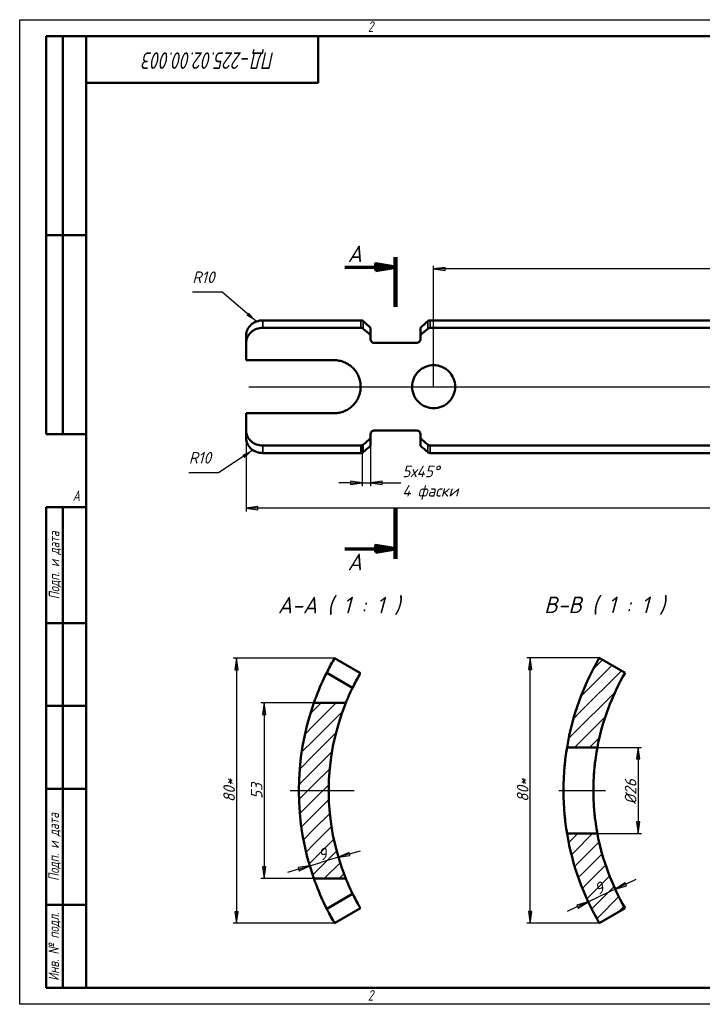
# Model space of a CAD drawing. Header units: millimetres. Extents: x 0 to 840, y 0 to 594.
# Tile 1 of 3: x 0 to 412, y 0 to 594. Entities that reach past the tile are written whole.
import ezdxf
from ezdxf.enums import TextEntityAlignment as Align

# ---------------------------------------------------------------- set-up
doc = ezdxf.new("R2010")
doc.units = ezdxf.units.MM
doc.header["$LTSCALE"] = 2
for name, color, linetype, lineweight in [('Видимые тонкие (ГОСТ)', 7, 'Continuous', 35), ('Видимый контур (ГОСТ)', 7, 'Continuous', 50), ('Кромка (ГОСТ)', 7, 'Continuous', 50), ('Линия  разреза (ГОСТ)', 7, 'Continuous', 70), ('Обозначение (ГОСТ)', 7, 'Continuous', 25), ('Осевая линия (ГОСТ)', 7, 'Continuous', 25), ('Размер (ГОСТ)', 7, 'Continuous', 25), ('Штриховка (ГОСТ)', 7, 'Continuous', 18), ('Эскизная геометрия (ГОСТ)', 7, 'Continuous', 50)]:
    doc.layers.add(name, color=color, linetype=linetype, lineweight=lineweight)
doc.styles.add('Альтернативный текст (ГОСТ)', font='txt', dxfattribs={"width": 0.8})
doc.styles.add('Обычный текст (ГОСТ)', font='GOST Common Italic.ttf')
doc.styles.add('Стиль текста110', font='GOST Common Italic.ttf', dxfattribs={"width": 0.8})
doc.styles.add('Стиль текста112', font='GOST Common Italic.ttf', dxfattribs={"width": 0.8})
doc.styles.add('Стиль текста146', font='GOST Common Italic.ttf')
doc.styles.add('Увеличенный текст (ГОСТ)', font='GOST Common Italic.ttf')
doc.dimstyles.new('Диаметр (ГОСТ)$7', dxfattribs={"dimscale": 2, "dimtxt": 3.5, "dimasz": 3.5, "dimexe": 1, "dimexo": 0, "dimgap": 0.5, "dimtad": 1, "dimrnd": 1e-08, "dimtxsty": 'Обычный текст (ГОСТ)', "dimblk": 'Filled-1', "dimcen": 0.09, "dimdle": 15, "dimclrd": 256, "dimclre": 256, "dimclrt": 256, "dimazin": 2, "dimtfac": 0.714286, "dimtdec": 3, "dimtmove": 0, "dimatfit": 3, "dimfxl": 1, "dimtolj": 1, "dimlwd": -1, "dimlwe": 25, "dimarcsym": 0})
doc.dimstyles.new('Обычный (ГОСТ)', dxfattribs={"dimscale": 2, "dimtxt": 3.5, "dimasz": 3.5, "dimexe": 1, "dimexo": 0, "dimgap": 0.5, "dimtad": 1, "dimrnd": 1e-08, "dimtxsty": 'Обычный текст (ГОСТ)', "dimblk": 'Filled-1', "dimcen": 0.09, "dimdle": 15, "dimclrd": 256, "dimclre": 256, "dimclrt": 256, "dimazin": 2, "dimtfac": 0.714286, "dimtdec": 3, "dimtmove": 0, "dimatfit": 3, "dimfxl": 1, "dimtolj": 1, "dimlwd": 25, "dimlwe": 25, "dimarcsym": 0})
pattern_1 = [(45, (0, 0), (-4.49013, 4.49013), [])]

# ---------------------------------------------------------------- blocks, each defined once
blk = doc.blocks.new('Рамки ГОСТ - Рамка')
at = {"layer": 'Кромка (ГОСТ)', "lineweight": 25}
for p, q in [((0, 0), (0, 297)), ((0, 297), (420, 297)), ((420, 0), (0, 0))]:
    blk.add_line(p, q, dxfattribs=at)
at = {"layer": 'Кромка (ГОСТ)'}
for p, q in [((415, 292), (20, 292)), ((20, 292), (20, 5)), ((20, 5), (415, 5))]:
    blk.add_line(p, q, dxfattribs=at)
at = {"layer": 'Кромка (ГОСТ)', "char_height": 3.17, "attachment_point": 1, "style": 'Альтернативный текст (ГОСТ)'}
for s, insert, width in [('\\fGOST Common|b0|i1;\\H3.1700;2', (105, 296.5), 5.2328), ('\\fGOST Common|b0|i1;\\H3.1700;A', (16, 155), 5.1335), ('\\fGOST Common|b0|i1;\\H3.1700;2', (104.99, 4.3), 5.2328)]:
    blk.add_mtext(s, dxfattribs=dict(at, insert=insert, width=width))
blk = doc.blocks.new('ГОСТ - Доп. графы 1')
at = {"layer": 'Эскизная геометрия (ГОСТ)'}
for p, q in [((-12, 0), (-12, 145)), ((-12, 145), (0, 145)), ((-7, 145), (-7, 0)), ((-12, 110), (-7, 110)), ((-7, 110), (0, 110)), ((-12, 85), (-7, 85)), ((-7, 85), (0, 85)), ((-12, 60), (-7, 60)), ((-7, 60), (0, 60)), ((-12, 25), (-7, 25)), ((-7, 25), (0, 25)), ((0, 0), (-12, 0))]:
    blk.add_line(p, q, dxfattribs=at)
at = {"layer": 'Обозначение (ГОСТ)', "char_height": 3.17, "attachment_point": 5, "rotation": 90, "style": 'Альтернативный текст (ГОСТ)'}
for s, insert, width in [('\\fGOST Common|b0|i1;\\H3.1700;Подп. и дата', (-9.37, 127.41), 34.7679), ('\\fGOST Common|b0|i1;\\H3.1700;Подп. и дата', (-9.5, 42.47), 35.1486), ('\\fGOST Common|b0|i1;\\H3.1700;Инв. № подл.', (-9.5, 12.41), 24.9618)]:
    blk.add_mtext(s, dxfattribs=dict(at, insert=insert, width=width))
at = {"layer": 'Обозначение (ГОСТ)', "style": 'Стиль текста112', "width": 0.8}
for tag, p in [('Подп._и_дата_2', (-3.53, 127.51)), ('Инв._номер_дубликата', (-3.41, 97.47)), ('Взамен_инв._номера', (-3.46, 72.53)), ('Подп._и_дата_1', (-3.42, 42.35)), ('ИНВЕНТАРНЫЙ_НОМЕР', (-3.33, 12.68))]:
    blk.add_attdef(tag, text='', height=3.17, rotation=90, dxfattribs=at).set_placement(p, align=Align.MIDDLE_CENTER)
blk = doc.blocks.new('ГОСТ - Доп. графы 2')
at = {"layer": 'Эскизная геометрия (ГОСТ)'}
for p, q in [((-12, 0), (-12, 120)), ((-12, 120), (0, 120)), ((-7, 0), (-7, 120)), ((-12, 60), (0, 60)), ((0, 0), (-12, 0))]:
    blk.add_line(p, q, dxfattribs=at)
at = {"layer": 'Обозначение (ГОСТ)', "style": 'Стиль текста112', "width": 0.8}
for tag, p in [('Первичная_применяемость', (-3.65, 90.03)), ('Справочный_номер', (-3.55, 30.02))]:
    blk.add_attdef(tag, text='', height=3.17, rotation=90, dxfattribs=at).set_placement(p, align=Align.MIDDLE_CENTER)
blk = doc.blocks.new('ГОСТ - Доп. графы 3')
at = {"layer": 'Эскизная геометрия (ГОСТ)'}
for p, q in [((0, 0), (70, 0)), ((70, 0), (70, -14)), ((70, -14), (0, -14))]:
    blk.add_line(p, q, dxfattribs=at)
at = {"layer": 'Обозначение (ГОСТ)', "style": 'Стиль текста110', "width": 0.8}
for tag, p in [('ОБОЗНАЧЕНИЕ_002', (49.57, -4.84)), ('ОБОЗНАЧЕНИЕ_001', (56.82, -4.84))]:
    blk.add_attdef(tag, p, '', height=5, rotation=180, dxfattribs=at)
blk = doc.blocks.new('Filled-1')
at = {"color": 0}
for p, q in [((0, 0), (-1, 0.143)), ((-1, 0.143), (-1, -0.143)), ((-1, 0), (0, 0)), ((-1, -0.143), (0, 0))]:
    blk.add_line(p, q, dxfattribs=at)
at = {"color": 0, "flags": 128}
blk.add_lwpolyline([(-1, -0.143), (0, 0), (-1, 0.143), (-1, -0.143)], dxfattribs=at)
at = {"color": 0}
blk.add_solid([(-1, -0.143), (0, 0), (-1, 0.143), (-1, -0.143)], dxfattribs=at)
blk = doc.blocks.new('*D19')
at = {"layer": 'Defpoints', "color": 0, "linetype": 'Continuous', "transparency": 16777216}
for p in [(249.6, 443.6), (249.6, 372.59), (633.6, 372.59)]:
    blk.add_point(p, dxfattribs=at)
at = {"layer": 'Размер (ГОСТ)', "linetype": 'Continuous', "lineweight": 25, "transparency": 16777216}
for p, q in [((249.6, 372.59), (249.6, 445.6)), ((633.6, 372.59), (633.6, 445.6)), ((626.6, 443.6), (256.6, 443.6))]:
    blk.add_line(p, q, dxfattribs=at)
at = {"layer": 'Размер (ГОСТ)', "linetype": 'Continuous', "lineweight": 25, "transparency": 16777216, "xscale": 7, "yscale": 7, "zscale": 7, "rotation": 180}
blk.add_blockref('Filled-1', (249.6, 443.6), dxfattribs=at)
at = {"layer": 'Размер (ГОСТ)', "linetype": 'Continuous', "lineweight": 25, "transparency": 16777216, "xscale": 7, "yscale": 7, "zscale": 7}
blk.add_blockref('Filled-1', (633.6, 443.6), dxfattribs=at)
at = {"layer": 'Размер (ГОСТ)', "linetype": 'Continuous', "lineweight": 25, "transparency": 16777216, "insert": (434.18, 451.6), "char_height": 7, "attachment_point": 1, "style": 'Обычный текст (ГОСТ)'}
blk.add_mtext('\\A1;384', dxfattribs=at)
blk = doc.blocks.new('*D20')
at = {"layer": 'Defpoints', "color": 0, "linetype": 'Continuous', "transparency": 16777216}
for p in [(136.6, 346.12), (746.6, 346.12), (136.6, 299.27)]:
    blk.add_point(p, dxfattribs=at)
at = {"layer": 'Размер (ГОСТ)', "linetype": 'Continuous', "lineweight": 25, "transparency": 16777216}
for p, q in [((136.6, 346.12), (136.6, 297.27)), ((746.6, 346.12), (746.6, 297.27)), ((739.6, 299.27), (143.6, 299.27))]:
    blk.add_line(p, q, dxfattribs=at)
at = {"layer": 'Размер (ГОСТ)', "linetype": 'Continuous', "lineweight": 25, "transparency": 16777216, "xscale": 7, "yscale": 7, "zscale": 7, "rotation": 180}
blk.add_blockref('Filled-1', (136.6, 299.27), dxfattribs=at)
at = {"layer": 'Размер (ГОСТ)', "linetype": 'Continuous', "lineweight": 25, "transparency": 16777216, "xscale": 7, "yscale": 7, "zscale": 7}
blk.add_blockref('Filled-1', (746.6, 299.27), dxfattribs=at)
at = {"layer": 'Размер (ГОСТ)', "linetype": 'Continuous', "lineweight": 25, "transparency": 16777216, "insert": (435.05, 307.27), "char_height": 7, "attachment_point": 1, "style": 'Обычный текст (ГОСТ)'}
blk.add_mtext('\\A1;610', dxfattribs=at)
blk = doc.blocks.new('2dTransSection0')
at = {"layer": 'Линия  разреза (ГОСТ)', "linetype": 'Continuous'}
for p, q in [((113.3, 222.35), (107.3, 223.35)), ((107.3, 223.35), (107.3, 221.35)), ((98, 222.35), (107.3, 222.35)), ((107.3, 222.35), (113.3, 222.35)), ((107.3, 221.35), (113.3, 222.35)), ((98, 137.41), (107.3, 137.41)), ((113.3, 137.41), (107.3, 138.41)), ((107.3, 138.41), (107.3, 136.41)), ((107.3, 137.41), (113.3, 137.41)), ((107.3, 136.41), (113.3, 137.41))]:
    blk.add_line(p, q, dxfattribs=at)
at = {"layer": 'Линия  разреза (ГОСТ)', "linetype": 'Continuous', "lineweight": 140}
for p, q in [((113.3, 225.35), (113.3, 210.35)), ((113.3, 149.41), (113.3, 134.41))]:
    blk.add_line(p, q, dxfattribs=at)
at = {"layer": 'Линия  разреза (ГОСТ)', "linetype": 'Continuous', "flags": 128}
for points in [[(107.3, 221.35), (113.3, 222.35), (107.3, 223.35), (107.3, 221.35)], [(107.3, 136.41), (113.3, 137.41), (107.3, 138.41), (107.3, 136.41)]]:
    blk.add_lwpolyline(points, dxfattribs=at)
at = {"layer": 'Линия  разреза (ГОСТ)'}
for points in [[(107.3, 221.35), (113.3, 222.35), (107.3, 223.35), (107.3, 221.35)], [(107.3, 136.41), (113.3, 137.41), (107.3, 138.41), (107.3, 136.41)]]:
    blk.add_solid(points, dxfattribs=at)
at = {"layer": 'Линия  разреза (ГОСТ)', "char_height": 5, "attachment_point": 7, "style": 'Увеличенный текст (ГОСТ)'}
for insert in [(98.87, 223.85), (98.87, 130.91)]:
    blk.add_mtext('A', dxfattribs=dict(at, insert=insert))
blk = doc.blocks.new('*D23')
at = {"layer": 'Defpoints', "color": 0, "linetype": 'Continuous', "transparency": 16777216}
for p in [(211.6, 341.53), (206.52, 337.25), (206.52, 314.6)]:
    blk.add_point(p, dxfattribs=at)
at = {"layer": 'Размер (ГОСТ)', "linetype": 'Continuous', "lineweight": 25, "transparency": 16777216}
for p, q in [((211.6, 341.53), (211.6, 312.6)), ((206.52, 337.25), (206.52, 312.6)), ((199.52, 314.6), (192.52, 314.6)), ((206.52, 314.6), (211.6, 314.6)), ((218.6, 314.6), (229.72, 314.6))]:
    blk.add_line(p, q, dxfattribs=at)
at = {"layer": 'Размер (ГОСТ)', "linetype": 'Continuous', "lineweight": 25, "transparency": 16777216, "xscale": 7, "yscale": 7, "zscale": 7}
blk.add_blockref('Filled-1', (206.52, 314.6), dxfattribs=at)
at = {"layer": 'Размер (ГОСТ)', "linetype": 'Continuous', "lineweight": 25, "transparency": 16777216, "xscale": 7, "yscale": 7, "zscale": 7, "rotation": 180}
blk.add_blockref('Filled-1', (211.6, 314.6), dxfattribs=at)
at = {"layer": 'Размер (ГОСТ)', "linetype": 'Continuous', "lineweight": 25, "transparency": 16777216, "insert": (230.72, 324.99), "char_height": 7, "attachment_point": 1, "style": 'Обычный текст (ГОСТ)'}
blk.add_mtext('\\A1;\\fGOST Common|b0|i1;\\H7.0000;5х45°\\P\\fGOST Common|b0|i1;\\H7.0000;4 фаски', dxfattribs=at)
blk = doc.blocks.new('*D24')
at = {"layer": 'Defpoints', "color": 0, "linetype": 'Continuous', "transparency": 16777216}
for p in [(177.41, 181.86), (147.41, 75.86), (177.41, 75.86)]:
    blk.add_point(p, dxfattribs=at)
at = {"layer": 'Размер (ГОСТ)', "linetype": 'Continuous', "lineweight": 25, "transparency": 16777216}
for p, q in [((177.41, 181.86), (145.41, 181.86)), ((147.41, 174.86), (147.41, 82.86)), ((177.41, 75.86), (145.41, 75.86))]:
    blk.add_line(p, q, dxfattribs=at)
at = {"layer": 'Размер (ГОСТ)', "linetype": 'Continuous', "lineweight": 25, "transparency": 16777216, "xscale": 7, "yscale": 7, "zscale": 7}
for p, rotation in [((147.41, 181.86), 90), ((147.41, 75.86), 270)]:
    blk.add_blockref('Filled-1', p, dxfattribs=dict(at, rotation=rotation))
at = {"layer": 'Размер (ГОСТ)', "linetype": 'Continuous', "lineweight": 25, "transparency": 16777216, "insert": (139.41, 123.84), "char_height": 7, "attachment_point": 1, "rotation": 90, "style": 'Обычный текст (ГОСТ)'}
blk.add_mtext('\\A1;53', dxfattribs=at)
blk = doc.blocks.new('*D25')
at = {"layer": 'Defpoints', "color": 0, "linetype": 'Continuous', "transparency": 16777216}
for p in [(189.91, 208.86), (130.79, 48.86), (189.91, 48.86)]:
    blk.add_point(p, dxfattribs=at)
at = {"layer": 'Размер (ГОСТ)', "linetype": 'Continuous', "lineweight": 25, "transparency": 16777216}
for p, q in [((189.91, 208.86), (128.79, 208.86)), ((130.79, 201.86), (130.79, 55.86)), ((189.91, 48.86), (128.79, 48.86))]:
    blk.add_line(p, q, dxfattribs=at)
at = {"layer": 'Размер (ГОСТ)', "linetype": 'Continuous', "lineweight": 25, "transparency": 16777216, "xscale": 7, "yscale": 7, "zscale": 7}
for p, rotation in [((130.79, 208.86), 90), ((130.79, 48.86), 270)]:
    blk.add_blockref('Filled-1', p, dxfattribs=dict(at, rotation=rotation))
at = {"layer": 'Размер (ГОСТ)', "linetype": 'Continuous', "lineweight": 25, "transparency": 16777216, "insert": (122.79, 121.98), "char_height": 7, "attachment_point": 1, "rotation": 90, "style": 'Обычный текст (ГОСТ)'}
blk.add_mtext('\\A1;\\fGOST Common|b0|i1;\\H7.0000;80*', dxfattribs=at)
blk = doc.blocks.new('*D27')
at = {"layer": 'Defpoints', "color": 0, "linetype": 'Continuous', "transparency": 16777216}
for p in [(174.91, 83.56), (174.91, 83.56), (192.16, 88.69)]:
    blk.add_point(p, dxfattribs=at)
at = {"layer": 'Размер (ГОСТ)', "linetype": 'Continuous', "lineweight": 25, "transparency": 16777216}
for p, q in [((192.16, 88.69), (191.59, 90.61)), ((198.87, 90.68), (205.58, 92.68)), ((174.91, 83.56), (174.34, 85.48)), ((174.91, 83.56), (181.62, 85.56)), ((185.45, 86.69), (181.62, 85.56)), ((192.16, 88.69), (185.45, 86.69)), ((168.2, 81.57), (161.49, 79.57))]:
    blk.add_line(p, q, dxfattribs=at)
at = {"layer": 'Размер (ГОСТ)', "linetype": 'Continuous', "lineweight": 25, "transparency": 16777216, "xscale": 7, "yscale": 7, "zscale": 7}
for p, rotation in [((192.16, 88.69), 196.5534453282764), ((174.91, 83.56), 16.55344532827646)]:
    blk.add_blockref('Filled-1', p, dxfattribs=dict(at, rotation=rotation))
at = {"layer": 'Размер (ГОСТ)', "linetype": 'Continuous', "lineweight": 25, "transparency": 16777216, "insert": (179.23, 93.19), "char_height": 7, "attachment_point": 1, "rotation": 16.55345, "style": 'Обычный текст (ГОСТ)'}
blk.add_mtext('\\A1;9', dxfattribs=at)
blk = doc.blocks.new('*D28')
at = {"layer": 'Defpoints', "color": 0, "linetype": 'Continuous', "transparency": 16777216}
for p in [(359.07, 69.49), (342.75, 61.9), (342.75, 61.9)]:
    blk.add_point(p, dxfattribs=at)
at = {"layer": 'Размер (ГОСТ)', "linetype": 'Continuous', "lineweight": 25, "transparency": 16777216}
for p, q in [((359.07, 69.49), (358.23, 71.31)), ((365.42, 72.45), (371.76, 75.4)), ((352.72, 66.54), (349.1, 64.85)), ((359.07, 69.49), (352.72, 66.54)), ((342.75, 61.9), (341.91, 63.71)), ((342.75, 61.9), (349.1, 64.85)), ((336.4, 58.95), (330.06, 55.99))]:
    blk.add_line(p, q, dxfattribs=at)
at = {"layer": 'Размер (ГОСТ)', "linetype": 'Continuous', "lineweight": 25, "transparency": 16777216, "xscale": 7, "yscale": 7, "zscale": 7}
for p, rotation in [((359.07, 69.49), 204.9586028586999), ((342.75, 61.9), 24.95860285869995)]:
    blk.add_blockref('Filled-1', p, dxfattribs=dict(at, rotation=rotation))
at = {"layer": 'Размер (ГОСТ)', "linetype": 'Continuous', "lineweight": 25, "transparency": 16777216, "insert": (345.62, 72.06), "char_height": 7, "attachment_point": 1, "rotation": 24.9586, "style": 'Обычный текст (ГОСТ)'}
blk.add_mtext('\\A1;9', dxfattribs=at)
blk = doc.blocks.new('*D30')
at = {"layer": 'Defpoints', "color": 0, "linetype": 'Continuous', "transparency": 16777216}
for p in [(307.76, 208.99), (349.49, 208.99), (349.49, 48.99)]:
    blk.add_point(p, dxfattribs=at)
at = {"layer": 'Размер (ГОСТ)', "linetype": 'Continuous', "lineweight": 25, "transparency": 16777216}
for p, q in [((349.49, 208.99), (305.76, 208.99)), ((307.76, 55.99), (307.76, 201.99)), ((349.49, 48.99), (305.76, 48.99))]:
    blk.add_line(p, q, dxfattribs=at)
at = {"layer": 'Размер (ГОСТ)', "linetype": 'Continuous', "lineweight": 25, "transparency": 16777216, "xscale": 7, "yscale": 7, "zscale": 7}
for p, rotation in [((307.76, 208.99), 90), ((307.76, 48.99), 270)]:
    blk.add_blockref('Filled-1', p, dxfattribs=dict(at, rotation=rotation))
at = {"layer": 'Размер (ГОСТ)', "linetype": 'Continuous', "lineweight": 25, "transparency": 16777216, "insert": (299.76, 122.11), "char_height": 7, "attachment_point": 1, "rotation": 90, "style": 'Обычный текст (ГОСТ)'}
blk.add_mtext('\\A1;\\fGOST Common|b0|i1;\\H7.0000;80*', dxfattribs=at)
blk = doc.blocks.new('*D31')
at = {"layer": 'Defpoints', "color": 0, "linetype": 'Continuous', "transparency": 16777216}
for p in [(348.32, 154.99), (348.32, 102.99), (372.87, 102.99)]:
    blk.add_point(p, dxfattribs=at)
at = {"layer": 'Размер (ГОСТ)', "linetype": 'Continuous', "lineweight": 25, "transparency": 16777216}
for p, q in [((348.32, 154.99), (374.87, 154.99)), ((372.87, 147.99), (372.87, 109.99)), ((348.32, 102.99), (374.87, 102.99))]:
    blk.add_line(p, q, dxfattribs=at)
at = {"layer": 'Размер (ГОСТ)', "linetype": 'Continuous', "lineweight": 25, "transparency": 16777216, "xscale": 7, "yscale": 7, "zscale": 7}
for p, rotation in [((372.87, 154.99), 90), ((372.87, 102.99), 270)]:
    blk.add_blockref('Filled-1', p, dxfattribs=dict(at, rotation=rotation))
at = {"layer": 'Размер (ГОСТ)', "linetype": 'Continuous', "lineweight": 25, "transparency": 16777216, "insert": (364.87, 120.6), "char_height": 7, "attachment_point": 1, "rotation": 90, "style": 'Обычный текст (ГОСТ)'}
blk.add_mtext('\\A1;\\fGOST Common|b0|i1;\\H7.0000;Ø26', dxfattribs=at)
blk = doc.blocks.new('Текст на выноске_1')
at = {"layer": 'Эскизная геометрия (ГОСТ)', "lineweight": 30}
blk.add_line((0, 0), (-2.567, 0), dxfattribs=at)
at = {"layer": 'Обозначение (ГОСТ)', "style": 'Стиль текста146'}
blk.add_text('R10', height=0.9979, dxfattribs=at).set_placement((-2.567, 0.5), align=Align.BOTTOM_LEFT)
blk = doc.blocks.new('Текст на выноске_2')
at = {"layer": 'Эскизная геометрия (ГОСТ)', "lineweight": 30}
blk.add_line((0, 0), (-2.567, 0), dxfattribs=at)
at = {"layer": 'Обозначение (ГОСТ)', "style": 'Стиль текста146'}
blk.add_text('R10', height=0.9979, dxfattribs=at).set_placement((-2.567, 0.5), align=Align.BOTTOM_LEFT)

msp = doc.modelspace()

# ---------------------------------------------------------------- hatches: boundary and pattern name
at = {"layer": 'Штриховка (ГОСТ)'}
h = msp.add_hatch(dxfattribs=at)
h.set_pattern_fill('ANSI31', color=256, scale=50.8, style=0)
h.set_pattern_definition(pattern_1)
edge = h.paths.add_edge_path()
edge.add_ellipse((486.902, 128.992), major_axis=(-70.943, 121.853), ratio=1, start_angle=70.41772, end_angle=90)
edge.add_line((365.049, 58.048), (349.494, 48.992))
edge.add_ellipse((486.902, 128.992), major_axis=(26, -156.86), ratio=1, start_angle=270, end_angle=290.796882, ccw=False)
edge.add_line((330.042, 102.992), (348.32, 102.992))
edge = h.paths.add_edge_path()
edge.add_ellipse((486.902, 128.992), major_axis=(26, 138.582), ratio=1, start_angle=70.41772, end_angle=90)
edge.add_line((348.32, 154.992), (330.042, 154.992))
edge.add_ellipse((486.902, 128.992), major_axis=(-80, -137.408), ratio=1, start_angle=270, end_angle=290.796882, ccw=False)
edge.add_line((349.494, 208.992), (365.049, 199.935))
h = msp.add_hatch(dxfattribs=at)
h.set_pattern_fill('ANSI31', color=256, scale=50.8, style=0)
h.set_pattern_definition(pattern_1)
edge = h.paths.add_edge_path()
edge.add_ellipse((327.317, 128.861), major_axis=(-53, 130.66), ratio=1, start_angle=45.841768, end_angle=90)
edge.add_line((196.657, 75.861), (177.41, 75.861))
edge.add_ellipse((327.317, 128.861), major_axis=(-53, -149.907), ratio=1, start_angle=270, end_angle=308.942441, ccw=False)
edge.add_line((177.41, 181.861), (196.657, 181.861))

# ---------------------------------------------------------------- linework, layer by layer
at = {"layer": 'Видимые тонкие (ГОСТ)'}
for p, q in [((146.6, 408.064), (146.6, 412.592)), ((205.772, 412.592), (205.772, 408.064)), ((207.186, 407.557), (207.186, 412.085)), ((246.014, 412.085), (246.014, 407.557)), ((247.428, 408.064), (247.428, 412.592)), ((146.6, 332.592), (146.6, 337.121)), ((205.772, 337.121), (205.772, 332.592)), ((207.186, 333.1), (207.186, 337.628)), ((246.014, 337.628), (246.014, 333.1)), ((247.428, 332.592), (247.428, 337.121))]:
    msp.add_line(p, q, dxfattribs=at)
at = {"layer": 'Видимый контур (ГОСТ)'}
for p, q in [((146.6, 412.592), (205.772, 412.592)), ((247.428, 412.592), (635.772, 412.592)), ((146.6, 408.064), (205.772, 408.064)), ((211.6, 403.654), (211.6, 408.192)), ((241.6, 408.192), (241.6, 403.654)), ((247.428, 408.064), (635.772, 408.064)), ((136.6, 403.633), (136.6, 399.064)), ((136.6, 399.064), (136.6, 388.592)), ((211.6, 401.092), (211.6, 403.654)), ((239.6, 399.092), (213.6, 399.092)), ((241.6, 403.654), (241.6, 401.092)), ((136.6, 388.592), (189.6, 388.592)), ((136.6, 356.592), (136.6, 346.121)), ((189.6, 356.592), (136.6, 356.592)), ((136.6, 346.121), (136.6, 341.552)), ((213.6, 346.092), (239.6, 346.092)), ((211.6, 341.531), (211.6, 344.092)), ((211.6, 336.993), (211.6, 341.531)), ((241.6, 344.092), (241.6, 341.531)), ((241.6, 341.531), (241.6, 336.993)), ((146.6, 337.121), (205.772, 337.121)), ((247.428, 337.121), (635.772, 337.121)), ((146.6, 332.592), (205.772, 332.592)), ((247.428, 332.592), (635.772, 332.592)), ((205.465, 199.805), (189.909, 208.861)), ((365.049, 199.935), (349.494, 208.992)), ((185.15, 200.061), (200.74, 190.984)), ((196.657, 181.861), (177.41, 181.861)), ((330.042, 154.992), (348.32, 154.992)), ((348.32, 102.992), (330.042, 102.992)), ((177.41, 75.861), (196.657, 75.861)), ((200.74, 66.739), (185.15, 57.662)), ((189.909, 48.861), (205.465, 57.918)), ((349.494, 48.992), (365.049, 58.048))]:
    msp.add_line(p, q, dxfattribs=at)
for centre, radius, start, end in [((486.902, 128.992), 159, 149.791732, 170.588614), ((327.317, 128.861), 159, 150.213913, 153.39762), ((327.317, 128.861), 159, 153.39762, 158.992475), ((327.317, 128.861), 141, 150.26781, 153.858677), ((486.902, 128.992), 141, 149.791732, 169.374012), ((327.317, 128.861), 141, 153.858677, 156.15553), ((327.317, 128.861), 159, 160.528779, 199.471221), ((327.317, 128.861), 141, 157.920884, 202.079116), ((486.902, 128.992), 159, 189.411386, 210.208268), ((486.902, 128.992), 141, 190.625988, 210.208268), ((327.317, 128.861), 159, 201.007525, 206.60238), ((327.317, 128.861), 141, 203.84447, 206.141323), ((327.317, 128.861), 141, 206.141323, 209.73219), ((327.317, 128.861), 159, 206.60238, 209.786087)]:
    msp.add_arc(centre, radius, start, end, dxfattribs=at)
for centre, major_axis, start_param, end_param in [((206.6, 372.592), (76.754, -76.754), 1.7714786, 1.8270447), ((246.6, 372.592), (-76.754, -76.754), 4.4561406, 4.5117067), ((206.6, 372.592), (-68.064, 68.064), 4.9050243, 4.9676967), ((246.6, 372.592), (68.064, 68.064), 1.3154886, 1.378161), ((206.6, 372.592), (68.064, 68.064), 4.4570812, 4.5197537), ((246.6, 372.592), (-68.064, 68.064), 1.7634316, 1.8261041), ((206.6, 372.592), (-76.754, -76.754), 1.3145479, 1.3701141), ((246.6, 372.592), (76.754, -76.754), 4.9130712, 4.9686374)]:
    msp.add_ellipse(centre, major_axis=major_axis, ratio=0.2698981, start_param=start_param, end_param=end_param, dxfattribs=at)
for points, knots in [([(146.6, 412.592), (145.344, 412.592), (144.005, 412.376), (141.541, 411.489), (140.417, 410.818), (138.638, 409.248), (137.868, 408.244), (136.849, 406.017), (136.6, 404.793), (136.6, 403.633)], [3.0292839, 3.0292839, 3.0292839, 3.0292839, 3.4060104, 3.4060104, 3.782737, 3.782737, 4.1606824, 4.1606824, 4.5386278, 4.5386278, 4.5386278, 4.5386278]), ([(207.186, 412.085), (207.008, 412.239), (206.783, 412.373), (206.291, 412.549), (206.023, 412.592), (205.772, 412.592)], [0.45214616, 0.45214616, 0.45214616, 0.45214616, 0.52748382, 0.52748382, 0.60282148, 0.60282148, 0.60282148, 0.60282148]), ([(247.428, 412.592), (247.177, 412.592), (246.909, 412.549), (246.417, 412.373), (246.192, 412.239), (246.014, 412.085)], [1.20564295, 1.20564295, 1.20564295, 1.20564295, 1.28098061, 1.28098061, 1.35631827, 1.35631827, 1.35631827, 1.35631827]), ([(136.6, 399.064), (136.6, 400.232), (136.848, 401.465), (137.867, 403.705), (138.638, 404.713), (140.417, 406.288), (141.541, 406.96), (144.005, 407.848), (145.344, 408.064), (146.6, 408.064)], [1.5236846, 1.5236846, 1.5236846, 1.5236846, 1.9019755, 1.9019755, 2.2802664, 2.2802664, 2.6570038, 2.6570038, 3.0337412, 3.0337412, 3.0337412, 3.0337412]), ([(205.772, 408.064), (206.023, 408.064), (206.291, 408.021), (206.783, 407.844), (207.008, 407.711), (207.186, 407.557)], [0.60285487, 0.60285487, 0.60285487, 0.60285487, 0.67819261, 0.67819261, 0.75353036, 0.75353036, 0.75353036, 0.75353036]), ([(246.014, 407.557), (246.192, 407.711), (246.417, 407.844), (246.909, 408.021), (247.177, 408.064), (247.428, 408.064)], [1.05503425, 1.05503425, 1.05503425, 1.05503425, 1.130372, 1.130372, 1.20570974, 1.20570974, 1.20570974, 1.20570974]), ([(211.6, 401.092), (211.6, 400.847), (211.648, 400.582), (211.85, 400.089), (212.003, 399.861), (212.359, 399.505), (212.581, 399.351), (213.074, 399.145), (213.344, 399.092), (213.6, 399.092)], [-0.31462559, -0.31462559, -0.31462559, -0.31462559, -0.23397314, -0.23397314, -0.15332069, -0.15332069, -0.07666035, -0.07666035, 0, 0, 0, 0]), ([(239.6, 399.092), (239.85, 399.092), (240.115, 399.142), (240.599, 399.34), (240.819, 399.489), (241.181, 399.839), (241.34, 400.07), (241.55, 400.571), (241.6, 400.841), (241.6, 401.092)], [0, 0, 0, 0, 0.07496532, 0.07496532, 0.14993065, 0.14993065, 0.23227321, 0.23227321, 0.31461577, 0.31461577, 0.31461577, 0.31461577]), ([(189.6, 388.592), (190.608, 388.592), (191.65, 388.496), (193.72, 388.089), (194.748, 387.779), (196.718, 386.962), (197.661, 386.453), (199.405, 385.28), (200.205, 384.615), (201.622, 383.198), (202.287, 382.398), (203.461, 380.654), (203.969, 379.71), (204.787, 377.74), (205.097, 376.712), (205.503, 374.642), (205.6, 373.601), (205.6, 371.584), (205.503, 370.543), (205.097, 368.473), (204.787, 367.445), (203.969, 365.475), (203.461, 364.531), (202.287, 362.787), (201.622, 361.987), (200.205, 360.57), (199.405, 359.905), (197.661, 358.732), (196.718, 358.223), (194.748, 357.406), (193.72, 357.096), (191.65, 356.689), (190.608, 356.592), (189.6, 356.592)], [-4.839791, -4.839791, -4.839791, -4.839791, -4.5372898, -4.5372898, -4.2347887, -4.2347887, -3.9322875, -3.9322875, -3.6297864, -3.6297864, -3.3273137, -3.3273137, -3.0248409, -3.0248409, -2.7223682, -2.7223682, -2.4198955, -2.4198955, -2.1174228, -2.1174228, -1.81495, -1.81495, -1.5124773, -1.5124773, -1.2100046, -1.2100046, -0.9075034, -0.9075034, -0.6050023, -0.6050023, -0.3025011, -0.3025011, 0, 0, 0, 0]), ([(249.6, 359.592), (247.964, 359.592), (246.221, 359.92), (243.019, 361.248), (241.56, 362.248), (239.256, 364.552), (238.256, 366.011), (236.928, 369.213), (236.6, 370.956), (236.6, 374.229), (236.928, 375.972), (238.256, 379.173), (239.256, 380.633), (241.56, 382.937), (243.019, 383.937), (246.221, 385.265), (247.964, 385.592), (251.236, 385.592), (252.979, 385.265), (256.181, 383.937), (257.64, 382.937), (259.944, 380.633), (260.944, 379.173), (262.272, 375.972), (262.6, 374.229), (262.6, 370.956), (262.272, 369.213), (260.944, 366.011), (259.944, 364.552), (257.64, 362.248), (256.181, 361.248), (252.979, 359.92), (251.236, 359.592), (249.6, 359.592)], [0, 0, 0, 0, 0.4909123, 0.4909123, 0.9818247, 0.9818247, 1.4727172, 1.4727172, 1.9636098, 1.9636098, 2.4545024, 2.4545024, 2.9453949, 2.9453949, 3.4363073, 3.4363073, 3.9272196, 3.9272196, 4.4181319, 4.4181319, 4.9090442, 4.9090442, 5.3999368, 5.3999368, 5.8908294, 5.8908294, 6.3817219, 6.3817219, 6.8726145, 6.8726145, 7.3635268, 7.3635268, 7.8544392, 7.8544392, 7.8544392, 7.8544392]), ([(146.6, 337.121), (145.344, 337.121), (144.005, 337.337), (141.541, 338.225), (140.417, 338.897), (138.638, 340.471), (137.867, 341.48), (136.848, 343.72), (136.6, 344.953), (136.6, 346.121)], [3.0337412, 3.0337412, 3.0337412, 3.0337412, 3.4104786, 3.4104786, 3.787216, 3.787216, 4.1655069, 4.1655069, 4.5437978, 4.5437978, 4.5437978, 4.5437978]), ([(213.6, 346.092), (213.35, 346.092), (213.085, 346.043), (212.601, 345.845), (212.381, 345.696), (212.019, 345.346), (211.86, 345.115), (211.65, 344.614), (211.6, 344.344), (211.6, 344.092)], [0.63122907, 0.63122907, 0.63122907, 0.63122907, 0.7061944, 0.7061944, 0.78115972, 0.78115972, 0.86350228, 0.86350228, 0.94584484, 0.94584484, 0.94584484, 0.94584484]), ([(241.6, 344.092), (241.6, 344.344), (241.55, 344.614), (241.34, 345.115), (241.181, 345.346), (240.819, 345.696), (240.599, 345.845), (240.115, 346.043), (239.85, 346.092), (239.6, 346.092)], [0.3166133, 0.3166133, 0.3166133, 0.3166133, 0.39895586, 0.39895586, 0.48129842, 0.48129842, 0.55626375, 0.55626375, 0.63122907, 0.63122907, 0.63122907, 0.63122907]), ([(136.6, 341.552), (136.6, 340.392), (136.849, 339.168), (137.868, 336.94), (138.638, 335.937), (140.417, 334.367), (141.541, 333.696), (144.005, 332.809), (145.344, 332.592), (146.6, 332.592)], [1.5199399, 1.5199399, 1.5199399, 1.5199399, 1.8978853, 1.8978853, 2.2758308, 2.2758308, 2.6525573, 2.6525573, 3.0292839, 3.0292839, 3.0292839, 3.0292839]), ([(207.186, 337.628), (207.008, 337.474), (206.783, 337.341), (206.291, 337.164), (206.023, 337.121), (205.772, 337.121)], [0.45217938, 0.45217938, 0.45217938, 0.45217938, 0.52751713, 0.52751713, 0.60285487, 0.60285487, 0.60285487, 0.60285487]), ([(205.772, 332.592), (206.023, 332.592), (206.291, 332.636), (206.783, 332.812), (207.008, 332.946), (207.186, 333.1)], [0.60282148, 0.60282148, 0.60282148, 0.60282148, 0.67815914, 0.67815914, 0.75349679, 0.75349679, 0.75349679, 0.75349679]), ([(247.428, 337.121), (247.177, 337.121), (246.909, 337.164), (246.417, 337.341), (246.192, 337.474), (246.014, 337.628)], [1.20570974, 1.20570974, 1.20570974, 1.20570974, 1.28104749, 1.28104749, 1.35638523, 1.35638523, 1.35638523, 1.35638523]), ([(246.014, 333.1), (246.192, 332.946), (246.417, 332.812), (246.909, 332.636), (247.177, 332.592), (247.428, 332.592)], [1.05496764, 1.05496764, 1.05496764, 1.05496764, 1.1303053, 1.1303053, 1.20564295, 1.20564295, 1.20564295, 1.20564295]), ([(189.909, 208.861), (189.909, 208.861), (189.858, 208.775), (189.654, 208.422), (189.5, 208.155), (189.323, 207.847)], [1.20564295, 1.20564295, 1.20564295, 1.20564295, 1.28098061, 1.28098061, 1.35631827, 1.35631827, 1.35631827, 1.35631827]), ([(204.879, 198.79), (205.055, 199.098), (205.209, 199.365), (205.414, 199.718), (205.465, 199.805), (205.465, 199.805)], [1.05503425, 1.05503425, 1.05503425, 1.05503425, 1.130372, 1.130372, 1.20570974, 1.20570974, 1.20570974, 1.20570974]), ([(178.885, 185.861), (178.692, 185.359), (178.489, 184.82), (178.117, 183.822), (177.949, 183.362), (177.695, 182.659), (177.588, 182.36), (177.446, 181.961), (177.41, 181.861), (177.41, 181.861)], [-0.31146761, -0.31146761, -0.31146761, -0.31146761, -0.23078216, -0.23078216, -0.15009671, -0.15009671, -0.07504835, -0.07504835, 0, 0, 0, 0]), ([(196.657, 181.861), (196.657, 181.861), (196.698, 181.961), (196.859, 182.357), (196.981, 182.654), (197.272, 183.354), (197.466, 183.817), (197.895, 184.819), (198.13, 185.359), (198.352, 185.861)], [0, 0, 0, 0, 0.07496532, 0.07496532, 0.14993065, 0.14993065, 0.23227321, 0.23227321, 0.31461577, 0.31461577, 0.31461577, 0.31461577]), ([(327.902, 128.992), (327.902, 132.263), (328.013, 135.747), (328.415, 142.152), (328.7, 145.071), (329.237, 149.682), (329.523, 151.682), (329.929, 154.337), (330.042, 154.992), (330.042, 154.992)], [1.9625626, 1.9625626, 1.9625626, 1.9625626, 2.4531972, 2.4531972, 2.9438318, 2.9438318, 3.4344785, 3.4344785, 3.9251252, 3.9251252, 3.9251252, 3.9251252]), ([(348.32, 154.992), (348.32, 154.992), (348.192, 154.336), (347.733, 151.68), (347.408, 149.681), (346.802, 145.072), (346.481, 142.154), (346.027, 135.75), (345.902, 132.264), (345.902, 125.719), (346.027, 122.233), (346.481, 115.83), (346.802, 112.911), (347.408, 108.303), (347.733, 106.303), (348.192, 103.647), (348.32, 102.992), (348.32, 102.992)], [3.9272196, 3.9272196, 3.9272196, 3.9272196, 4.4181319, 4.4181319, 4.9090442, 4.9090442, 5.3999368, 5.3999368, 5.8908294, 5.8908294, 6.3817219, 6.3817219, 6.8726145, 6.8726145, 7.3635268, 7.3635268, 7.8544392, 7.8544392, 7.8544392, 7.8544392]), ([(330.042, 102.992), (330.042, 102.992), (329.929, 103.647), (329.523, 106.302), (329.237, 108.302), (328.7, 112.912), (328.415, 115.832), (328.013, 122.236), (327.902, 125.721), (327.902, 128.992)], [7.8502504, 7.8502504, 7.8502504, 7.8502504, 8.3408971, 8.3408971, 8.8315438, 8.8315438, 9.3221784, 9.3221784, 9.812813, 9.812813, 9.812813, 9.812813]), ([(177.41, 75.861), (177.41, 75.861), (177.446, 75.762), (177.588, 75.363), (177.695, 75.064), (177.949, 74.361), (178.117, 73.901), (178.489, 72.903), (178.692, 72.364), (178.885, 71.861)], [0.62440075, 0.62440075, 0.62440075, 0.62440075, 0.6994491, 0.6994491, 0.77449746, 0.77449746, 0.85518291, 0.85518291, 0.93586836, 0.93586836, 0.93586836, 0.93586836]), ([(198.352, 71.861), (198.13, 72.364), (197.895, 72.904), (197.466, 73.906), (197.272, 74.368), (196.981, 75.069), (196.859, 75.366), (196.698, 75.762), (196.657, 75.861), (196.657, 75.861)], [0.3166133, 0.3166133, 0.3166133, 0.3166133, 0.39895586, 0.39895586, 0.48129842, 0.48129842, 0.55626375, 0.55626375, 0.63122907, 0.63122907, 0.63122907, 0.63122907]), ([(205.465, 57.918), (205.465, 57.918), (205.414, 58.005), (205.209, 58.358), (205.055, 58.625), (204.879, 58.933)], [1.20570974, 1.20570974, 1.20570974, 1.20570974, 1.28104749, 1.28104749, 1.35638523, 1.35638523, 1.35638523, 1.35638523]), ([(189.323, 49.876), (189.5, 49.568), (189.654, 49.301), (189.858, 48.948), (189.909, 48.861), (189.909, 48.861)], [1.05496764, 1.05496764, 1.05496764, 1.05496764, 1.1303053, 1.1303053, 1.20564295, 1.20564295, 1.20564295, 1.20564295])]:
    msp.add_open_spline(points, degree=3, knots=knots, dxfattribs=at)
at = {"layer": 'Осевая линия (ГОСТ)', "linetype": 'Continuous'}
for p, q in [((138.174, 372.592), (746.644, 372.592)), ((201.657, 128.861), (163.032, 128.861)), ((325.042, 128.992), (353.32, 128.992))]:
    msp.add_line(p, q, dxfattribs=at)

# ---------------------------------------------------------------- block references
for name, p, xscale, yscale, zscale in [('Рамки ГОСТ - Рамка', (0, 0), 2, 2, 2), ('ГОСТ - Доп. графы 2', (40, 344), 2, 2, 2), ('Текст на выноске_1', (122.073, 429.55), 6.99999988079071, 6.99999988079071, 6.99999988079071), ('Текст на выноске_2', (119.969, 320.617), 6.99999988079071, 6.99999988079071, 6.99999988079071), ('ГОСТ - Доп. графы 1', (40, 10), 2, 2, 2)]:
    msp.add_blockref(name, p, dxfattribs=dict(xscale=xscale, yscale=yscale, zscale=zscale))
at = {"xscale": 2, "yscale": 2, "zscale": 2}
msp.add_blockref('ГОСТ - Доп. графы 3', (40, 584), dxfattribs=at).add_auto_attribs({'ОБОЗНАЧЕНИЕ_001': 'ПД', 'ОБОЗНАЧЕНИЕ_002': '-225.02.00.003'})
at = {"layer": 'Линия  разреза (ГОСТ)', "xscale": 2, "yscale": 2, "zscale": 2}
msp.add_blockref('2dTransSection0', (0, 0), dxfattribs=at)

# ---------------------------------------------------------------- texts
at = {"layer": 'Обозначение (ГОСТ)', "char_height": 10, "attachment_point": 7, "style": 'Увеличенный текст (ГОСТ)'}
for s, insert in [('A-A ( 1 : 1 )', (155.636, 234.864)), ('B-B ( 1 : 1 )', (316.221, 234.995))]:
    msp.add_mtext(s, dxfattribs=dict(at, insert=insert))

# ---------------------------------------------------------------- dimensions: what is measured, and where the dimension line sits
at = {"layer": 'Размер (ГОСТ)', "linetype": 'Continuous', "lineweight": 25}
for base, p1, p2, angle, override, picture, middle in [((249.6, 443.598), (633.6, 372.592), (249.6, 372.592), 180, {"dimgap": 0.5, "dimdec": 2, "dimtol": 0, "dimlim": 0, "dimtp": 0, "dimtm": 0, "dimtdec": 3, "dimtofl": 0, "dimatfit": 1}, '*D19', (441.6, 443.598)), ((147.41, 75.861), (177.41, 181.861), (177.41, 75.861), 90, {"dimgap": 0.5, "dimdec": 2, "dimlfac": 0.5, "dimtol": 0, "dimlim": 0, "dimtp": 0, "dimtm": 0, "dimtdec": 3, "dimtofl": 0, "dimatfit": 1}, '*D24', (147.41, 128.861)), ((174.907, 83.561), (192.161, 88.689), (174.907, 83.561), 16.553445, {"dimgap": 0.5, "dimdec": 2, "dimlfac": 0.5, "dimtol": 0, "dimlim": 0, "dimtp": 0, "dimtm": 0, "dimtdec": 3, "dimtofl": 0}, '*D27', (183.534, 86.125)), ((342.75, 61.899), (359.069, 69.495), (342.75, 61.899), 24.958603, {"dimgap": 0.5, "dimdec": 2, "dimlfac": 0.5, "dimtol": 0, "dimlim": 0, "dimtp": 0, "dimtm": 0, "dimtdec": 3, "dimtofl": 0}, '*D28', (350.91, 65.697))]:
    dim = msp.add_linear_dim(base=base, p1=p1, p2=p2, angle=angle, dimstyle='Обычный (ГОСТ)', override=override, dxfattribs=at)
    dim.commit()
    dim.dimension.update_dxf_attribs({"geometry": picture, "text_midpoint": middle, "dimtype": 160})
dim = msp.add_linear_dim(base=(136.6, 299.275), p1=(746.6, 346.121), p2=(136.6, 346.121), dimstyle='Обычный (ГОСТ)', override={"dimgap": 0.5, "dimdec": 2, "dimtol": 0, "dimlim": 0, "dimtp": 0, "dimtm": 0, "dimtdec": 3, "dimtofl": 0, "dimatfit": 1}, dxfattribs=at)
dim.commit()
dim.dimension.update_dxf_attribs({"geometry": '*D20', "text_midpoint": (441.6, 299.275), "dimtype": 160})
for base, p1, p2, angle, text, override, picture, middle in [((206.524, 314.604), (211.6, 341.531), (206.524, 337.248), 180, '\\fGOST Common|b0|i1;\\H7.0000;<>х45°\\P\\fGOST Common|b0|i1;\\H7.0000;4 фаски', {"dimgap": 0.5, "dimtad": 0, "dimdec": 0, "dimtol": 0, "dimlim": 0, "dimtp": 0, "dimtm": 0, "dimtdec": 3, "dimtofl": 1, "dimatfit": 1, "dimtvp": 0}, '*D23', (247.867, 314.604)), ((130.785, 48.861), (189.909, 208.861), (189.909, 48.861), 90, '\\fGOST Common|b0|i1;\\H7.0000;<>*', {"dimgap": 0.5, "dimdec": 2, "dimlfac": 0.5, "dimtol": 0, "dimlim": 0, "dimtp": 0, "dimtm": 0, "dimtdec": 3, "dimtofl": 0, "dimatfit": 1}, '*D25', (130.785, 128.861)), ((307.759, 208.992), (349.494, 48.992), (349.494, 208.992), 90, '\\fGOST Common|b0|i1;\\H7.0000;<>*', {"dimgap": 0.5, "dimdec": 2, "dimlfac": 0.5, "dimtol": 0, "dimlim": 0, "dimtp": 0, "dimtm": 0, "dimtdec": 3, "dimtofl": 0, "dimatfit": 1}, '*D30', (307.759, 128.992)), ((372.87, 102.992), (348.32, 154.992), (348.32, 102.992), 270, '\\fGOST Common|b0|i1;\\H7.0000;Ø<>', {"dimgap": 0.5, "dimdec": 2, "dimlfac": 0.5, "dimtol": 0, "dimlim": 0, "dimtp": 0, "dimtm": 0, "dimtdec": 3, "dimtofl": 0, "dimatfit": 1}, '*D31', (372.87, 128.992))]:
    dim = msp.add_linear_dim(base=base, p1=p1, p2=p2, angle=angle, text=text, dimstyle='Обычный (ГОСТ)', override=override, dxfattribs=at)
    dim.commit()
    dim.dimension.update_dxf_attribs({"geometry": picture, "text_midpoint": middle, "dimtype": 160})

# ---------------------------------------------------------------- leaders
at = {"layer": 'Обозначение (ГОСТ)'}
for points in [[(142.746, 411.923), (122.073, 429.55)], [(140.64, 334.31), (119.969, 320.617)]]:
    msp.add_leader(points, dimstyle='Диаметр (ГОСТ)$7', override={"dimtad": 0}, dxfattribs=at)

doc.saveas('drawing.dxf')
